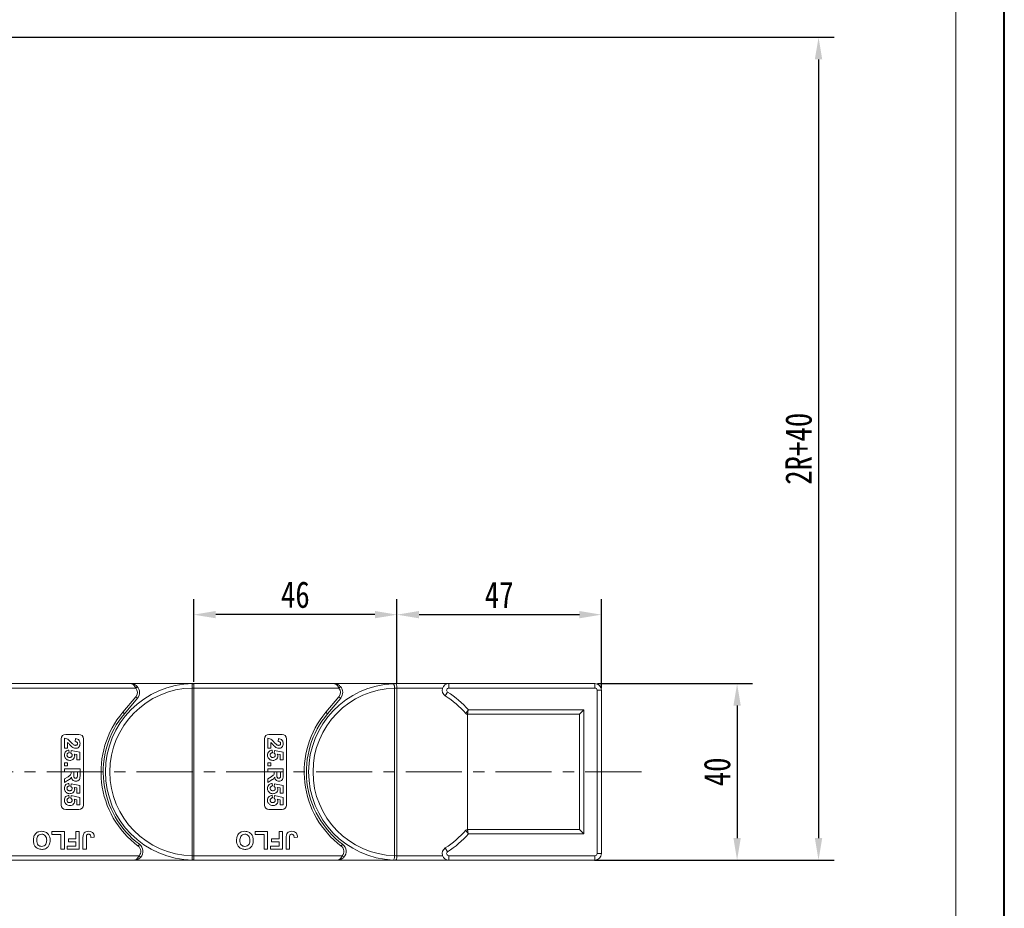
# Model space of a CAD drawing. Header units: millimetres. Extents: x 2517 to 3439, y -761 to -109.
# Tile 43 of 49: x 3216 to 3439, y -509 to -307. Entities that reach past the tile are written whole.
import ezdxf

# ---------------------------------------------------------------- set-up
doc = ezdxf.new("R2010")
doc.units = ezdxf.units.MM
doc.linetypes.add('CENTERX2', pattern=[20.32, 12.7, -2.54, 2.54, -2.54])
doc.styles.get("Standard").update_dxf_attribs({"font": '仿宋_GB2312.ttf', "width": 0.8})
doc.dimstyles.new('副本 ISO-25.1', dxfattribs={"dimtxt": 6, "dimasz": 5, "dimexe": 3.5, "dimexo": 0.625, "dimgap": 1.5, "dimtad": 1, "dimdsep": 46, "dimtxsty": 'Standard', "dimcen": 2.5, "dimadec": 0, "dimazin": 0, "dimtfac": 1, "dimtmove": 0, "dimatfit": 3, "dimfxl": 0, "dimarcsym": 0})

# ---------------------------------------------------------------- blocks, each defined once
blk = doc.blocks.new('*D508')
at = {"color": 0, "lineweight": -2}
for p, q in [((3031.9, -311.28), (3400.69, -311.28)), ((3397.19, -316.28), (3397.19, -492.66)), ((3346.48, -497.66), (3400.69, -497.66))]:
    blk.add_line(p, q, dxfattribs=at)
at = {"color": 0, "lineweight": 9}
for points in [[(3396.35, -316.28), (3398.02, -316.28), (3397.19, -311.28)], [(3396.35, -492.66), (3398.02, -492.66), (3397.19, -497.66)]]:
    blk.add_solid(points, dxfattribs=at)
at = {"layer": 'Defpoints', "color": 0, "lineweight": 9}
for p in [(3031.27, -311.28), (3345.85, -497.66), (3397.19, -497.66)]:
    blk.add_point(p, dxfattribs=at)
at = {"color": 0, "lineweight": 9, "insert": (3392.69, -404.47), "char_height": 6, "attachment_point": 5, "rotation": 90}
blk.add_mtext('2R+40', dxfattribs=at)
blk = doc.blocks.new('*D500')
at = {"color": 0, "lineweight": -2}
for p, q in [((3301.73, -457.59), (3301.73, -438.55)), ((3348.04, -458.72), (3348.04, -438.55)), ((3306.73, -442.05), (3343.04, -442.05))]:
    blk.add_line(p, q, dxfattribs=at)
at = {"color": 0, "lineweight": 9}
for points in [[(3306.73, -441.22), (3306.73, -442.88), (3301.73, -442.05)], [(3343.04, -441.22), (3343.04, -442.88), (3348.04, -442.05)]]:
    blk.add_solid(points, dxfattribs=at)
at = {"layer": 'Defpoints', "color": 0, "lineweight": 9}
for p in [(3348.04, -442.05), (3301.73, -458.22), (3348.04, -459.35)]:
    blk.add_point(p, dxfattribs=at)
at = {"color": 0, "lineweight": 9, "insert": (3324.89, -437.55), "char_height": 6, "attachment_point": 5}
blk.add_mtext('47', dxfattribs=at)
blk = doc.blocks.new('*D501')
at = {"color": 0, "lineweight": -2}
for p, q in [((3255.73, -457.24), (3255.73, -438.55)), ((3301.73, -456.97), (3301.73, -438.55)), ((3296.73, -442.05), (3260.73, -442.05))]:
    blk.add_line(p, q, dxfattribs=at)
at = {"color": 0, "lineweight": 9}
for points in [[(3260.73, -441.22), (3260.73, -442.88), (3255.73, -442.05)], [(3296.73, -441.22), (3296.73, -442.88), (3301.73, -442.05)]]:
    blk.add_solid(points, dxfattribs=at)
at = {"layer": 'Defpoints', "color": 0, "lineweight": 9}
for p in [(3255.73, -442.05), (3255.73, -457.87), (3301.73, -457.59)]:
    blk.add_point(p, dxfattribs=at)
at = {"color": 0, "lineweight": 9, "insert": (3278.73, -437.55), "char_height": 6, "attachment_point": 5}
blk.add_mtext('46', dxfattribs=at)
blk = doc.blocks.new('*D502')
at = {"color": 0, "lineweight": -2}
for p, q in [((3347.16, -457.66), (3382.25, -457.66)), ((3378.75, -462.66), (3378.75, -492.66)), ((3347.16, -497.66), (3382.25, -497.66))]:
    blk.add_line(p, q, dxfattribs=at)
at = {"color": 0, "lineweight": 9}
for points in [[(3377.92, -462.66), (3379.58, -462.66), (3378.75, -457.66)], [(3377.92, -492.66), (3379.58, -492.66), (3378.75, -497.66)]]:
    blk.add_solid(points, dxfattribs=at)
at = {"layer": 'Defpoints', "color": 0, "lineweight": 9}
for p in [(3346.54, -457.66), (3346.54, -497.66), (3378.75, -497.66)]:
    blk.add_point(p, dxfattribs=at)
at = {"color": 0, "lineweight": 9, "insert": (3374.25, -477.66), "char_height": 6, "attachment_point": 5, "rotation": 90}
blk.add_mtext('40', dxfattribs=at)

msp = doc.modelspace()

# ---------------------------------------------------------------- linework, layer by layer
at = {"color": 7, "lineweight": 40}
msp.add_line((3439.248, -761.331), (3439.248, -109.175), dxfattribs=at)
at = {"color": 7, "lineweight": 13}
msp.add_line((3428.269, -750.351), (3428.269, -120.154), dxfattribs=at)
at = {"color": 7, "linetype": 'Continuous', "lineweight": 15}
for p, q in [((3241.466, -457.664), (3209.734, -457.664)), ((3209.734, -458.663), (3242.584, -458.663)), ((3241.466, -457.664), (3255.734, -457.664)), ((3242.584, -458.663), (3242.957, -458.33)), ((3255.384, -458.662), (3255.384, -458.667)), ((3255.734, -458.667), (3255.384, -458.667)), ((3255.384, -458.667), (3255.384, -496.66)), ((3255.734, -457.783), (3255.734, -457.664)), ((3287.466, -457.664), (3255.734, -457.664)), ((3255.734, -458.663), (3255.734, -457.783)), ((3255.734, -458.667), (3255.734, -458.663)), ((3255.734, -458.663), (3288.584, -458.663)), ((3255.734, -496.66), (3255.734, -458.667)), ((3287.466, -457.664), (3301.734, -457.664)), ((3288.584, -458.663), (3288.957, -458.33)), ((3301.214, -458.691), (3301.214, -458.671)), ((3301.214, -496.636), (3301.214, -458.691)), ((3301.734, -457.664), (3313.487, -457.664)), ((3301.734, -458.663), (3301.734, -458.67)), ((3312.072, -458.663), (3301.734, -458.663)), ((3301.734, -496.657), (3301.734, -458.67)), ((3313.487, -457.664), (3313.487, -458.663)), ((3313.487, -457.664), (3346.536, -457.664)), ((3346.536, -458.663), (3313.487, -458.663)), ((3346.536, -457.664), (3346.536, -458.663)), ((3347.036, -496.163), (3347.036, -459.163)), ((3348.036, -459.163), (3347.036, -459.163)), ((3348.036, -459.163), (3348.036, -496.163)), ((3242.615, -460.628), (3239.647, -464.165)), ((3240.03, -464.486), (3242.998, -460.949)), ((3242.615, -460.628), (3242.998, -460.949)), ((3288.615, -460.628), (3285.647, -464.165)), ((3286.03, -464.486), (3288.998, -460.949)), ((3288.615, -460.628), (3288.998, -460.949)), ((3313.219, -459.586), (3312.682, -460.43)), ((3317.906, -463.622), (3344.066, -463.622)), ((3344.066, -463.622), (3343.066, -464.622)), ((3344.066, -463.622), (3344.066, -491.705)), ((3240.03, -464.486), (3239.647, -464.165)), ((3286.03, -464.486), (3285.647, -464.165)), ((3343.066, -464.622), (3317.676, -464.622)), ((3317.718, -464.622), (3317.718, -490.705)), ((3343.066, -490.705), (3343.066, -464.622)), ((3225.734, -485.163), (3225.734, -470.163)), ((3226.484, -472.324), (3226.484, -470.035)), ((3226.734, -469.163), (3229.734, -469.163)), ((3228.862, -470.798), (3228.928, -470.125)), ((3230.734, -470.163), (3230.734, -485.163)), ((3271.734, -485.163), (3271.734, -470.163)), ((3272.484, -472.324), (3272.484, -470.035)), ((3272.734, -469.163), (3275.734, -469.163)), ((3274.862, -470.798), (3274.928, -470.125)), ((3276.734, -470.163), (3276.734, -485.163)), ((3227.157, -472.324), (3226.484, -472.324)), ((3227.157, -471.023), (3227.157, -472.324)), ((3273.157, -472.324), (3272.484, -472.324)), ((3273.157, -471.023), (3273.157, -472.324)), ((3227.485, -472.728), (3227.561, -473.311)), ((3227.92, -473.405), (3228.003, -472.817)), ((3228.003, -472.817), (3229.939, -473.221)), ((3229.266, -473.761), (3228.641, -473.624)), ((3229.266, -474.926), (3229.266, -473.761)), ((3229.939, -473.221), (3229.939, -474.926)), ((3273.485, -472.728), (3273.561, -473.311)), ((3273.92, -473.405), (3274.003, -472.817)), ((3274.003, -472.817), (3275.939, -473.221)), ((3275.266, -473.761), (3274.641, -473.624)), ((3275.266, -474.926), (3275.266, -473.761)), ((3275.939, -473.221), (3275.939, -474.926)), ((3226.484, -475.599), (3227.157, -475.599)), ((3226.484, -476.272), (3226.484, -475.599)), ((3227.157, -476.272), (3226.484, -476.272)), ((3226.484, -476.946), (3229.984, -476.946)), ((3226.484, -477.619), (3226.484, -476.946)), ((3227.157, -475.599), (3227.157, -476.272)), ((3229.939, -474.926), (3229.266, -474.926)), ((3229.984, -476.946), (3229.984, -478.414)), ((3272.484, -475.599), (3273.157, -475.599)), ((3272.484, -476.272), (3272.484, -475.599)), ((3273.157, -476.272), (3272.484, -476.272)), ((3272.484, -476.946), (3275.984, -476.946)), ((3272.484, -477.619), (3272.484, -476.946)), ((3273.157, -475.599), (3273.157, -476.272)), ((3275.939, -474.926), (3275.266, -474.926)), ((3275.984, -476.946), (3275.984, -478.414)), ((3227.965, -477.619), (3226.484, -477.619)), ((3226.484, -479.255), (3227.278, -478.757)), ((3226.484, -480.042), (3226.484, -479.255)), ((3227.965, -477.769), (3227.965, -477.619)), ((3229.401, -477.619), (3228.548, -477.619)), ((3228.548, -477.619), (3228.548, -478.161)), ((3229.401, -478.191), (3229.401, -477.619)), ((3273.965, -477.619), (3272.484, -477.619)), ((3272.484, -479.255), (3273.278, -478.757)), ((3272.484, -480.042), (3272.484, -479.255)), ((3273.965, -477.769), (3273.965, -477.619)), ((3275.401, -477.619), (3274.548, -477.619)), ((3274.548, -477.619), (3274.548, -478.161)), ((3275.401, -478.191), (3275.401, -477.619)), ((3227.177, -479.618), (3226.484, -480.042)), ((3227.485, -480.266), (3227.561, -480.849)), ((3227.92, -480.943), (3228.003, -480.356)), ((3228.003, -480.356), (3229.939, -480.76)), ((3229.266, -481.3), (3228.641, -481.162)), ((3229.266, -482.465), (3229.266, -481.3)), ((3229.939, -480.76), (3229.939, -482.465)), ((3273.177, -479.618), (3272.484, -480.042)), ((3273.485, -480.266), (3273.561, -480.849)), ((3273.92, -480.943), (3274.003, -480.356)), ((3274.003, -480.356), (3275.939, -480.76)), ((3275.266, -481.3), (3274.641, -481.162)), ((3275.266, -482.465), (3275.266, -481.3)), ((3275.939, -480.76), (3275.939, -482.465)), ((3227.485, -482.958), (3227.561, -483.542)), ((3227.92, -483.636), (3228.003, -483.048)), ((3228.003, -483.048), (3229.939, -483.452)), ((3229.939, -482.465), (3229.266, -482.465)), ((3229.939, -483.452), (3229.939, -485.157)), ((3273.485, -482.958), (3273.561, -483.542)), ((3273.92, -483.636), (3274.003, -483.048)), ((3274.003, -483.048), (3275.939, -483.452)), ((3275.939, -482.465), (3275.266, -482.465)), ((3275.939, -483.452), (3275.939, -485.157)), ((3229.266, -483.992), (3228.641, -483.854)), ((3229.266, -485.157), (3229.266, -483.992)), ((3229.939, -485.157), (3229.266, -485.157)), ((3275.266, -483.992), (3274.641, -483.854)), ((3275.266, -485.157), (3275.266, -483.992)), ((3275.939, -485.157), (3275.266, -485.157)), ((3229.734, -486.163), (3226.734, -486.163)), ((3275.734, -486.163), (3272.734, -486.163)), ((3223.619, -491.83), (3223.619, -491.163)), ((3223.619, -491.163), (3226.439, -491.163)), ((3225.67, -491.83), (3223.619, -491.83)), ((3225.67, -495.163), (3225.67, -491.83)), ((3226.439, -491.163), (3226.439, -495.163)), ((3229.054, -492.856), (3229.054, -491.163)), ((3229.054, -491.163), (3229.824, -491.163)), ((3229.824, -491.163), (3229.824, -495.163)), ((3230.644, -495.163), (3230.644, -492.642)), ((3231.413, -492.575), (3231.413, -495.163)), ((3233.208, -492.446), (3232.439, -492.497)), ((3269.619, -491.83), (3269.619, -491.163)), ((3269.619, -491.163), (3272.439, -491.163)), ((3271.67, -491.83), (3269.619, -491.83)), ((3271.67, -495.163), (3271.67, -491.83)), ((3272.439, -491.163), (3272.439, -495.163)), ((3275.054, -492.856), (3275.054, -491.163)), ((3275.054, -491.163), (3275.824, -491.163)), ((3275.824, -491.163), (3275.824, -495.163)), ((3276.644, -495.163), (3276.644, -492.642)), ((3277.413, -492.575), (3277.413, -495.163)), ((3279.208, -492.446), (3278.439, -492.497)), ((3317.676, -490.705), (3343.066, -490.705)), ((3344.066, -491.705), (3317.906, -491.705)), ((3344.066, -491.705), (3343.066, -490.705)), ((3227.106, -495.163), (3227.106, -494.497)), ((3227.106, -494.497), (3229.054, -494.497)), ((3227.362, -493.522), (3227.362, -492.856)), ((3227.362, -492.856), (3229.054, -492.856)), ((3229.054, -493.522), (3227.362, -493.522)), ((3229.054, -494.497), (3229.054, -493.522)), ((3243.434, -494.063), (3243.134, -494.463)), ((3273.106, -495.163), (3273.106, -494.497)), ((3273.106, -494.497), (3275.054, -494.497)), ((3273.362, -493.522), (3273.362, -492.856)), ((3273.362, -492.856), (3275.054, -492.856)), ((3275.054, -493.522), (3273.362, -493.522)), ((3275.054, -494.497), (3275.054, -493.522)), ((3289.434, -494.063), (3289.134, -494.463)), ((3243.352, -496.663), (3209.734, -496.663)), ((3226.439, -495.163), (3225.67, -495.163)), ((3229.824, -495.163), (3227.106, -495.163)), ((3231.413, -495.163), (3230.644, -495.163)), ((3243.725, -496.997), (3243.352, -496.663)), ((3255.384, -496.66), (3255.384, -496.665)), ((3255.734, -496.66), (3255.384, -496.66)), ((3255.734, -496.663), (3255.734, -496.66)), ((3255.734, -496.663), (3255.734, -497.544)), ((3289.352, -496.663), (3255.734, -496.663)), ((3272.439, -495.163), (3271.67, -495.163)), ((3275.824, -495.163), (3273.106, -495.163)), ((3277.413, -495.163), (3276.644, -495.163)), ((3289.725, -496.997), (3289.352, -496.663)), ((3301.214, -496.656), (3301.214, -496.636)), ((3301.734, -496.657), (3301.734, -496.663)), ((3301.734, -496.663), (3312.072, -496.663)), ((3312.682, -494.897), (3313.219, -495.741)), ((3313.487, -496.663), (3313.487, -497.663)), ((3313.487, -496.663), (3346.536, -496.663)), ((3346.536, -496.663), (3346.536, -497.663)), ((3348.036, -496.163), (3347.036, -496.163)), ((3209.734, -497.663), (3242.234, -497.663)), ((3255.734, -497.663), (3242.234, -497.663)), ((3255.734, -497.544), (3255.734, -497.663)), ((3255.734, -497.663), (3288.234, -497.663)), ((3301.734, -497.663), (3288.234, -497.663)), ((3313.487, -497.663), (3301.734, -497.663)), ((3346.536, -497.663), (3313.487, -497.663))]:
    msp.add_line(p, q, dxfattribs=at)
at = {"color": 1, "linetype": 'CENTERX2', "lineweight": 13}
msp.add_line((2937.985, -477.663), (3358.832, -477.663), dxfattribs=at)
at = {"color": 7, "linetype": 'Continuous', "lineweight": 15}
for centre, radius, start, end in [((3255.734, -477.663), 20, 90.67353, 269.32647), ((3255.734, -477.663), 19, 91.05551, 268.94449), ((3241.466, -459.663), 1.5, 320, 41.81031), ((3241.466, -459.663), 2, 320, 41.81031), ((3255.471, -476.314), 17.652, 89.14787, 90.28404), ((3255.497, -457.96), 0.295, 36.74973, 89.7268), ((3301.734, -477.663), 20, 92.37563, 267.62437), ((3301.734, -477.663), 19, 91.56837, 268.43163), ((3287.466, -459.663), 1.5, 320, 41.81031), ((3287.466, -459.663), 2, 320, 41.81031), ((3301.734, -477.663), 20, 91.36303, 92.37563), ((3302.234, -477.663), 19, 91.50796, 93.0762), ((3313.487, -459.163), 1.5, 90, 237.57292), ((3313.487, -459.163), 0.5, 90, 237.57292), ((3346.536, -459.163), 1.5, 0, 90), ((3346.536, -459.163), 0.5, 0, 90), ((3301.734, -477.663), 20.417, 40.34501, 57.57292), ((3301.734, -477.663), 21.417, 40.96672, 57.57292), ((3255.734, -477.663), 21, 140, 233.1301), ((3255.734, -477.663), 20.5, 140, 233.1301), ((3301.734, -477.663), 21, 140, 233.1301), ((3301.734, -477.663), 20.5, 140, 233.1301), ((3317.676, -464.122), 0.5, 220.34501, 270), ((3226.734, -470.163), 1, 90, 180), ((3229.734, -470.163), 1, 0, 90), ((3272.734, -470.163), 1, 90, 180), ((3275.734, -470.163), 1, 0, 90), ((3226.734, -485.163), 1, 180, 270), ((3229.734, -485.163), 1, 270, 0), ((3272.734, -485.163), 1, 180, 270), ((3275.734, -485.163), 1, 270, 0), ((3301.734, -477.663), 20.417, 302.42708, 319.65499), ((3301.734, -477.663), 21.417, 302.42708, 319.03328), ((3317.676, -491.205), 0.5, 90, 139.65499), ((3242.234, -495.663), 1.5, 318.18969, 53.1301), ((3242.234, -495.663), 2, 318.18969, 53.1301), ((3288.234, -495.663), 1.5, 318.18969, 53.1301), ((3288.234, -495.663), 2, 318.18969, 53.1301), ((3255.472, -479.041), 17.624, 269.71473, 270.8527), ((3302.234, -477.663), 19, 266.9238, 268.49204), ((3313.487, -496.163), 1.5, 122.42708, 270), ((3313.487, -496.163), 0.5, 122.42708, 270), ((3346.536, -496.163), 0.5, 270, 0), ((3346.536, -496.163), 1.5, 270, 0), ((3255.497, -497.367), 0.295, 270.2732, 323.25027), ((3301.734, -477.663), 20, 267.62437, 268.63697)]:
    msp.add_arc(centre, radius, start, end, dxfattribs=at)
for points, knots in [([(3242.584, -458.663), (3242.557, -458.604), (3242.5, -458.485), (3242.394, -458.301), (3242.266, -458.118), (3242.15, -457.989), (3241.992, -457.846), (3241.838, -457.746), (3241.672, -457.689), (3241.593, -457.674), (3241.548, -457.668), (3241.521, -457.665), (3241.499, -457.664), (3241.484, -457.664), (3241.476, -457.664), (3241.47, -457.664), (3241.468, -457.664), (3241.466, -457.664)], [0, 0, 0, 0, 0.10102949, 0.20494614, 0.33716829, 0.47429709, 0.5161999, 0.74365074, 0.85308987, 0.91424801, 0.93216977, 0.96013693, 0.97654495, 0.98619361, 0.99469798, 0.99593178, 1, 1, 1, 1]), ([(3241.466, -457.664), (3241.469, -457.664), (3241.48, -457.664), (3241.518, -457.664), (3241.563, -457.666), (3241.821, -457.682), (3242.217, -457.779), (3242.671, -458.042), (3242.878, -458.25), (3242.957, -458.33)], [0, 0, 0, 0, 0.0050875, 0.0203691, 0.0708073, 0.0890863, 0.5003107, 0.809226, 1, 1, 1, 1]), ([(3255.499, -457.665), (3255.487, -457.666), (3255.451, -457.67), (3255.414, -457.721), (3255.39, -457.856), (3255.382, -458.086), (3255.382, -458.369), (3255.383, -458.571), (3255.384, -458.662)], [0, 0, 0, 0, 0.07361036, 0.22528134, 0.41271887, 0.61605406, 0.82678302, 1, 1, 1, 1]), ([(3255.734, -457.664), (3255.733, -457.664), (3255.664, -457.664), (3255.579, -457.664), (3255.511, -457.665), (3255.499, -457.665)], [0, 0, 0, 0, 0.0120871, 0.8246302, 1, 1, 1, 1]), ([(3288.584, -458.663), (3288.557, -458.604), (3288.5, -458.485), (3288.394, -458.301), (3288.266, -458.118), (3288.15, -457.989), (3287.992, -457.846), (3287.838, -457.746), (3287.672, -457.689), (3287.593, -457.674), (3287.548, -457.668), (3287.521, -457.665), (3287.499, -457.664), (3287.484, -457.664), (3287.476, -457.664), (3287.47, -457.664), (3287.468, -457.664), (3287.466, -457.664)], [0, 0, 0, 0, 0.10102949, 0.20494614, 0.33716829, 0.47429709, 0.5161999, 0.74365074, 0.85308987, 0.91424801, 0.93216977, 0.96013693, 0.97654495, 0.98619361, 0.99469798, 0.99593178, 1, 1, 1, 1]), ([(3287.466, -457.664), (3287.469, -457.664), (3287.48, -457.664), (3287.518, -457.664), (3287.563, -457.666), (3287.821, -457.682), (3288.217, -457.779), (3288.671, -458.042), (3288.878, -458.25), (3288.957, -458.33)], [0, 0, 0, 0, 0.0050875, 0.0203691, 0.0708073, 0.0890863, 0.5003107, 0.809226, 1, 1, 1, 1]), ([(3300.905, -457.681), (3300.906, -457.681), (3300.928, -457.68), (3300.982, -457.704), (3301.062, -457.825), (3301.136, -458.05), (3301.192, -458.342), (3301.207, -458.561), (3301.214, -458.671)], [0, 0, 0, 0, 0.00577993, 0.16377641, 0.37932458, 0.58836393, 0.79412218, 1, 1, 1, 1]), ([(3301.258, -457.669), (3301.408, -457.666), (3301.566, -457.664), (3301.725, -457.664), (3301.734, -457.664)], [0, 0, 0, 0, 0.9419804, 1, 1, 1, 1]), ([(3301.258, -457.669), (3301.289, -457.669), (3301.335, -457.668), (3301.393, -457.668), (3301.429, -457.669), (3301.459, -457.672), (3301.485, -457.68), (3301.54, -457.713), (3301.603, -457.814), (3301.673, -458.041), (3301.721, -458.334), (3301.73, -458.554), (3301.734, -458.663)], [0, 0, 0, 0, 0.0557326, 0.0841244, 0.1031533, 0.1220489, 0.1581087, 0.2060796, 0.4109421, 0.609388, 0.8046359, 1, 1, 1, 1]), ([(3317.295, -464.445), (3317.299, -464.441), (3317.307, -464.43), (3317.376, -464.338), (3317.501, -464.171), (3317.678, -463.932), (3317.83, -463.726), (3317.905, -463.624), (3317.906, -463.622)], [0, 0, 0, 0, 0.15281114, 0.34924266, 0.5197855, 0.75886407, 0.99567715, 1, 1, 1, 1]), ([(3317.906, -463.622), (3317.906, -463.624), (3317.877, -463.748), (3317.82, -463.997), (3317.754, -464.288), (3317.707, -464.49), (3317.681, -464.603), (3317.678, -464.616), (3317.676, -464.622)], [0, 0, 0, 0, 0.0043217, 0.2411236, 0.4802477, 0.6508111, 0.8472255, 1, 1, 1, 1]), ([(3226.484, -470.035), (3226.65, -470.068), (3226.983, -470.134), (3227.487, -470.482), (3227.788, -470.792), (3227.972, -470.982)], [0, 0, 0, 0, 0.2795508, 0.5593318, 1, 1, 1, 1]), ([(3228.928, -470.125), (3229.089, -470.149), (3229.409, -470.197), (3229.78, -470.486), (3229.959, -470.869), (3229.976, -471.123), (3229.984, -471.25)], [0, 0, 0, 0, 0.2807519, 0.5589701, 0.7792745, 1, 1, 1, 1]), ([(3272.484, -470.035), (3272.65, -470.068), (3272.983, -470.134), (3273.487, -470.482), (3273.788, -470.792), (3273.972, -470.982)], [0, 0, 0, 0, 0.2795508, 0.5593318, 1, 1, 1, 1]), ([(3274.928, -470.125), (3275.089, -470.149), (3275.409, -470.197), (3275.78, -470.486), (3275.959, -470.869), (3275.976, -471.123), (3275.984, -471.25)], [0, 0, 0, 0, 0.2807519, 0.5589701, 0.7792745, 1, 1, 1, 1]), ([(3228.154, -471.984), (3228.038, -471.878), (3227.848, -471.702), (3227.608, -471.432), (3227.406, -471.201), (3227.24, -471.083), (3227.157, -471.023)], [0, 0, 0, 0, 0.33998493, 0.56018587, 0.78037992, 1, 1, 1, 1]), ([(3227.972, -470.982), (3228.072, -471.088), (3228.251, -471.276), (3228.449, -471.444), (3228.537, -471.517)], [0, 0, 0, 0, 0.5602349, 1, 1, 1, 1]), ([(3229.032, -472.324), (3228.852, -472.301), (3228.53, -472.259), (3228.269, -472.069), (3228.154, -471.984)], [0, 0, 0, 0, 0.558458, 1, 1, 1, 1]), ([(3228.537, -471.517), (3228.607, -471.558), (3228.733, -471.632), (3228.878, -471.645), (3228.941, -471.651)], [0, 0, 0, 0, 0.5601166, 1, 1, 1, 1]), ([(3229.401, -471.236), (3229.397, -471.187), (3229.391, -471.089), (3229.317, -470.957), (3229.145, -470.826), (3228.979, -470.81), (3228.862, -470.798)], [0, 0, 0, 0, 0.1872361, 0.3740839, 0.5606964, 1, 1, 1, 1]), ([(3228.941, -471.651), (3229.007, -471.647), (3229.139, -471.64), (3229.302, -471.541), (3229.39, -471.391), (3229.397, -471.287), (3229.401, -471.236)], [0, 0, 0, 0, 0.2806635, 0.5594614, 0.7793655, 1, 1, 1, 1]), ([(3229.984, -471.25), (3229.974, -471.401), (3229.954, -471.704), (3229.719, -472.07), (3229.388, -472.291), (3229.151, -472.313), (3229.032, -472.324)], [0, 0, 0, 0, 0.28056822, 0.55975014, 0.7797946, 1, 1, 1, 1]), ([(3274.154, -471.984), (3274.038, -471.878), (3273.848, -471.702), (3273.608, -471.432), (3273.406, -471.201), (3273.24, -471.083), (3273.157, -471.023)], [0, 0, 0, 0, 0.33998493, 0.56018587, 0.78037992, 1, 1, 1, 1]), ([(3273.972, -470.982), (3274.072, -471.088), (3274.251, -471.276), (3274.449, -471.444), (3274.537, -471.517)], [0, 0, 0, 0, 0.5602349, 1, 1, 1, 1]), ([(3275.032, -472.324), (3274.852, -472.301), (3274.53, -472.259), (3274.269, -472.069), (3274.154, -471.984)], [0, 0, 0, 0, 0.558458, 1, 1, 1, 1]), ([(3274.537, -471.517), (3274.607, -471.558), (3274.733, -471.632), (3274.878, -471.645), (3274.941, -471.651)], [0, 0, 0, 0, 0.5601166, 1, 1, 1, 1]), ([(3275.401, -471.236), (3275.397, -471.187), (3275.391, -471.089), (3275.317, -470.957), (3275.145, -470.826), (3274.979, -470.81), (3274.862, -470.798)], [0, 0, 0, 0, 0.1872361, 0.3740839, 0.5606964, 1, 1, 1, 1]), ([(3274.941, -471.651), (3275.007, -471.647), (3275.139, -471.64), (3275.302, -471.541), (3275.39, -471.391), (3275.397, -471.287), (3275.401, -471.236)], [0, 0, 0, 0, 0.2806635, 0.5594614, 0.7793655, 1, 1, 1, 1]), ([(3275.984, -471.25), (3275.974, -471.401), (3275.954, -471.704), (3275.719, -472.07), (3275.388, -472.291), (3275.151, -472.313), (3275.032, -472.324)], [0, 0, 0, 0, 0.2805682, 0.5597501, 0.7797946, 1, 1, 1, 1]), ([(3226.439, -473.873), (3226.453, -473.712), (3226.48, -473.39), (3226.756, -473.016), (3227.113, -472.797), (3227.361, -472.751), (3227.485, -472.728)], [0, 0, 0, 0, 0.27994837, 0.55903053, 0.77933073, 1, 1, 1, 1]), ([(3226.889, -474.813), (3226.742, -474.666), (3226.479, -474.403), (3226.451, -474.036), (3226.439, -473.873)], [0, 0, 0, 0, 0.5583531, 1, 1, 1, 1]), ([(3227.638, -475.061), (3227.487, -475.048), (3227.216, -475.025), (3226.989, -474.878), (3226.889, -474.813)], [0, 0, 0, 0, 0.5595341, 1, 1, 1, 1]), ([(3227.561, -473.311), (3227.484, -473.326), (3227.331, -473.356), (3227.155, -473.491), (3227.041, -473.661), (3227.029, -473.784), (3227.022, -473.845)], [0, 0, 0, 0, 0.2802995, 0.5599611, 0.7800424, 1, 1, 1, 1]), ([(3227.022, -473.845), (3227.032, -473.931), (3227.052, -474.102), (3227.215, -474.294), (3227.422, -474.378), (3227.556, -474.385), (3227.623, -474.388)], [0, 0, 0, 0, 0.27957274, 0.55866387, 0.77892333, 1, 1, 1, 1]), ([(3227.623, -474.388), (3227.703, -474.384), (3227.862, -474.376), (3228.062, -474.261), (3228.174, -474.083), (3228.184, -473.958), (3228.189, -473.895)], [0, 0, 0, 0, 0.2808976, 0.5594604, 0.779497, 1, 1, 1, 1]), ([(3228.772, -474.056), (3228.751, -474.214), (3228.707, -474.532), (3228.384, -474.863), (3228.012, -475.038), (3227.763, -475.053), (3227.638, -475.061)], [0, 0, 0, 0, 0.2790069, 0.5586194, 0.7790735, 1, 1, 1, 1]), ([(3228.189, -473.895), (3228.184, -473.841), (3228.175, -473.733), (3228.086, -473.557), (3227.983, -473.462), (3227.92, -473.405)], [0, 0, 0, 0, 0.2799631, 0.5600652, 1, 1, 1, 1]), ([(3228.641, -473.624), (3228.682, -473.7), (3228.756, -473.835), (3228.767, -473.988), (3228.772, -474.056)], [0, 0, 0, 0, 0.5598879, 1, 1, 1, 1]), ([(3272.439, -473.873), (3272.453, -473.712), (3272.48, -473.39), (3272.756, -473.016), (3273.113, -472.797), (3273.361, -472.751), (3273.485, -472.728)], [0, 0, 0, 0, 0.27994837, 0.55903053, 0.77933073, 1, 1, 1, 1]), ([(3272.889, -474.813), (3272.742, -474.666), (3272.479, -474.403), (3272.451, -474.036), (3272.439, -473.873)], [0, 0, 0, 0, 0.5583531, 1, 1, 1, 1]), ([(3273.638, -475.061), (3273.487, -475.048), (3273.216, -475.025), (3272.989, -474.878), (3272.889, -474.813)], [0, 0, 0, 0, 0.5595341, 1, 1, 1, 1]), ([(3273.561, -473.311), (3273.484, -473.326), (3273.331, -473.356), (3273.155, -473.491), (3273.041, -473.661), (3273.029, -473.784), (3273.022, -473.845)], [0, 0, 0, 0, 0.2802995, 0.5599611, 0.7800424, 1, 1, 1, 1]), ([(3273.022, -473.845), (3273.032, -473.931), (3273.052, -474.102), (3273.215, -474.294), (3273.422, -474.378), (3273.556, -474.385), (3273.623, -474.388)], [0, 0, 0, 0, 0.27957274, 0.55866387, 0.77892333, 1, 1, 1, 1]), ([(3273.623, -474.388), (3273.703, -474.384), (3273.862, -474.376), (3274.062, -474.261), (3274.174, -474.083), (3274.184, -473.958), (3274.189, -473.895)], [0, 0, 0, 0, 0.2808976, 0.5594604, 0.779497, 1, 1, 1, 1]), ([(3274.772, -474.056), (3274.751, -474.214), (3274.707, -474.532), (3274.384, -474.863), (3274.012, -475.038), (3273.763, -475.053), (3273.638, -475.061)], [0, 0, 0, 0, 0.2790069, 0.5586194, 0.7790735, 1, 1, 1, 1]), ([(3274.189, -473.895), (3274.184, -473.841), (3274.175, -473.733), (3274.086, -473.557), (3273.983, -473.462), (3273.92, -473.405)], [0, 0, 0, 0, 0.2799631, 0.5600652, 1, 1, 1, 1]), ([(3274.641, -473.624), (3274.682, -473.7), (3274.756, -473.835), (3274.767, -473.988), (3274.772, -474.056)], [0, 0, 0, 0, 0.5598879, 1, 1, 1, 1]), ([(3228.052, -478.895), (3227.976, -479.001), (3227.851, -479.177), (3227.609, -479.357), (3227.396, -479.492), (3227.25, -479.576), (3227.177, -479.618)], [0, 0, 0, 0, 0.3395791, 0.5595909, 0.7797866, 1, 1, 1, 1]), ([(3227.278, -478.757), (3227.491, -478.631), (3227.786, -478.456), (3227.968, -478.053), (3227.966, -477.864), (3227.965, -477.769)], [0, 0, 0, 0, 0.5610215, 0.7792953, 1, 1, 1, 1]), ([(3229.014, -479.772), (3228.879, -479.761), (3228.61, -479.737), (3228.29, -479.51), (3228.114, -479.206), (3228.073, -478.999), (3228.052, -478.895)], [0, 0, 0, 0, 0.2799536, 0.5589329, 0.7791735, 1, 1, 1, 1]), ([(3228.548, -478.161), (3228.541, -478.359), (3228.533, -478.606), (3228.61, -478.895), (3228.702, -479.015), (3228.835, -479.089), (3228.934, -479.096), (3228.983, -479.099)], [0, 0, 0, 0, 0.5009624, 0.6257853, 0.7504363, 0.8750317, 1, 1, 1, 1]), ([(3228.983, -479.099), (3229.041, -479.095), (3229.155, -479.085), (3229.328, -478.958), (3229.366, -478.814), (3229.389, -478.726)], [0, 0, 0, 0, 0.2811289, 0.561183, 1, 1, 1, 1]), ([(3229.984, -478.414), (3229.981, -478.573), (3229.976, -478.89), (3229.893, -479.295), (3229.684, -479.542), (3229.416, -479.725), (3229.175, -479.753), (3229.014, -479.772)], [0, 0, 0, 0, 0.2511432, 0.5005272, 0.6257353, 0.7510496, 1, 1, 1, 1]), ([(3229.389, -478.726), (3229.394, -478.626), (3229.401, -478.448), (3229.401, -478.269), (3229.401, -478.191)], [0, 0, 0, 0, 0.5599213, 1, 1, 1, 1]), ([(3274.052, -478.895), (3273.976, -479.001), (3273.851, -479.177), (3273.609, -479.357), (3273.396, -479.492), (3273.25, -479.576), (3273.177, -479.618)], [0, 0, 0, 0, 0.3395791, 0.5595909, 0.7797866, 1, 1, 1, 1]), ([(3273.278, -478.757), (3273.491, -478.631), (3273.786, -478.456), (3273.968, -478.053), (3273.966, -477.864), (3273.965, -477.769)], [0, 0, 0, 0, 0.5610215, 0.7792953, 1, 1, 1, 1]), ([(3275.014, -479.772), (3274.879, -479.761), (3274.61, -479.737), (3274.29, -479.51), (3274.114, -479.206), (3274.073, -478.999), (3274.052, -478.895)], [0, 0, 0, 0, 0.2799536, 0.5589329, 0.7791735, 1, 1, 1, 1]), ([(3274.548, -478.161), (3274.541, -478.359), (3274.533, -478.606), (3274.61, -478.895), (3274.702, -479.015), (3274.835, -479.089), (3274.934, -479.096), (3274.983, -479.099)], [0, 0, 0, 0, 0.5009624, 0.6257853, 0.7504363, 0.8750317, 1, 1, 1, 1]), ([(3274.983, -479.099), (3275.041, -479.095), (3275.155, -479.085), (3275.328, -478.958), (3275.366, -478.814), (3275.389, -478.726)], [0, 0, 0, 0, 0.2811289, 0.561183, 1, 1, 1, 1]), ([(3275.984, -478.414), (3275.981, -478.573), (3275.976, -478.89), (3275.893, -479.295), (3275.684, -479.542), (3275.416, -479.725), (3275.175, -479.753), (3275.014, -479.772)], [0, 0, 0, 0, 0.2511432, 0.5005272, 0.6257353, 0.7510496, 1, 1, 1, 1]), ([(3275.389, -478.726), (3275.394, -478.626), (3275.401, -478.448), (3275.401, -478.269), (3275.401, -478.191)], [0, 0, 0, 0, 0.5599213, 1, 1, 1, 1]), ([(3226.439, -481.412), (3226.453, -481.25), (3226.48, -480.928), (3226.756, -480.554), (3227.113, -480.336), (3227.361, -480.289), (3227.485, -480.266)], [0, 0, 0, 0, 0.2799484, 0.5590305, 0.7793307, 1, 1, 1, 1]), ([(3226.889, -482.351), (3226.742, -482.204), (3226.479, -481.941), (3226.451, -481.574), (3226.439, -481.412)], [0, 0, 0, 0, 0.5583531, 1, 1, 1, 1]), ([(3227.561, -480.849), (3227.484, -480.864), (3227.331, -480.894), (3227.155, -481.03), (3227.041, -481.2), (3227.029, -481.322), (3227.022, -481.384)], [0, 0, 0, 0, 0.2802995, 0.5599611, 0.7800424, 1, 1, 1, 1]), ([(3227.022, -481.384), (3227.032, -481.469), (3227.052, -481.64), (3227.215, -481.832), (3227.422, -481.916), (3227.556, -481.923), (3227.623, -481.926)], [0, 0, 0, 0, 0.2795727, 0.5586639, 0.7789233, 1, 1, 1, 1]), ([(3227.623, -481.926), (3227.703, -481.922), (3227.862, -481.915), (3228.062, -481.8), (3228.174, -481.621), (3228.184, -481.496), (3228.189, -481.433)], [0, 0, 0, 0, 0.28089762, 0.55946036, 0.77949703, 1, 1, 1, 1]), ([(3228.189, -481.433), (3228.184, -481.379), (3228.175, -481.271), (3228.086, -481.095), (3227.983, -481.001), (3227.92, -480.943)], [0, 0, 0, 0, 0.2799631, 0.5600652, 1, 1, 1, 1]), ([(3228.641, -481.162), (3228.682, -481.238), (3228.756, -481.374), (3228.767, -481.527), (3228.772, -481.594)], [0, 0, 0, 0, 0.5598879, 1, 1, 1, 1]), ([(3272.439, -481.412), (3272.453, -481.25), (3272.48, -480.928), (3272.756, -480.554), (3273.113, -480.336), (3273.361, -480.289), (3273.485, -480.266)], [0, 0, 0, 0, 0.2799484, 0.5590305, 0.7793307, 1, 1, 1, 1]), ([(3272.889, -482.351), (3272.742, -482.204), (3272.479, -481.941), (3272.451, -481.574), (3272.439, -481.412)], [0, 0, 0, 0, 0.5583531, 1, 1, 1, 1]), ([(3273.561, -480.849), (3273.484, -480.864), (3273.331, -480.894), (3273.155, -481.03), (3273.041, -481.2), (3273.029, -481.322), (3273.022, -481.384)], [0, 0, 0, 0, 0.2802995, 0.5599611, 0.7800424, 1, 1, 1, 1]), ([(3273.022, -481.384), (3273.032, -481.469), (3273.052, -481.64), (3273.215, -481.832), (3273.422, -481.916), (3273.556, -481.923), (3273.623, -481.926)], [0, 0, 0, 0, 0.2795727, 0.5586639, 0.7789233, 1, 1, 1, 1]), ([(3273.623, -481.926), (3273.703, -481.922), (3273.862, -481.915), (3274.062, -481.8), (3274.174, -481.621), (3274.184, -481.496), (3274.189, -481.433)], [0, 0, 0, 0, 0.28089762, 0.55946036, 0.77949703, 1, 1, 1, 1]), ([(3274.189, -481.433), (3274.184, -481.379), (3274.175, -481.271), (3274.086, -481.095), (3273.983, -481.001), (3273.92, -480.943)], [0, 0, 0, 0, 0.2799631, 0.5600652, 1, 1, 1, 1]), ([(3274.641, -481.162), (3274.682, -481.238), (3274.756, -481.374), (3274.767, -481.527), (3274.772, -481.594)], [0, 0, 0, 0, 0.5598879, 1, 1, 1, 1]), ([(3226.439, -484.104), (3226.453, -483.943), (3226.48, -483.621), (3226.756, -483.246), (3227.113, -483.028), (3227.361, -482.982), (3227.485, -482.958)], [0, 0, 0, 0, 0.2799484, 0.5590305, 0.7793307, 1, 1, 1, 1]), ([(3227.638, -482.599), (3227.487, -482.586), (3227.216, -482.563), (3226.989, -482.416), (3226.889, -482.351)], [0, 0, 0, 0, 0.5595341, 1, 1, 1, 1]), ([(3227.561, -483.542), (3227.484, -483.557), (3227.331, -483.586), (3227.155, -483.722), (3227.041, -483.892), (3227.029, -484.015), (3227.022, -484.076)], [0, 0, 0, 0, 0.2802995, 0.5599611, 0.7800424, 1, 1, 1, 1]), ([(3228.772, -481.594), (3228.751, -481.753), (3228.707, -482.07), (3228.384, -482.401), (3228.012, -482.576), (3227.763, -482.592), (3227.638, -482.599)], [0, 0, 0, 0, 0.2790069, 0.5586194, 0.7790735, 1, 1, 1, 1]), ([(3228.189, -484.126), (3228.184, -484.072), (3228.175, -483.964), (3228.086, -483.787), (3227.983, -483.693), (3227.92, -483.636)], [0, 0, 0, 0, 0.2799631, 0.5600652, 1, 1, 1, 1]), ([(3272.439, -484.104), (3272.453, -483.943), (3272.48, -483.621), (3272.756, -483.246), (3273.113, -483.028), (3273.361, -482.982), (3273.485, -482.958)], [0, 0, 0, 0, 0.2799484, 0.5590305, 0.7793307, 1, 1, 1, 1]), ([(3273.638, -482.599), (3273.487, -482.586), (3273.216, -482.563), (3272.989, -482.416), (3272.889, -482.351)], [0, 0, 0, 0, 0.5595341, 1, 1, 1, 1]), ([(3273.561, -483.542), (3273.484, -483.557), (3273.331, -483.586), (3273.155, -483.722), (3273.041, -483.892), (3273.029, -484.015), (3273.022, -484.076)], [0, 0, 0, 0, 0.2802995, 0.5599611, 0.7800424, 1, 1, 1, 1]), ([(3274.772, -481.594), (3274.751, -481.753), (3274.707, -482.07), (3274.384, -482.401), (3274.012, -482.576), (3273.763, -482.592), (3273.638, -482.599)], [0, 0, 0, 0, 0.2790069, 0.5586194, 0.7790735, 1, 1, 1, 1]), ([(3274.189, -484.126), (3274.184, -484.072), (3274.175, -483.964), (3274.086, -483.787), (3273.983, -483.693), (3273.92, -483.636)], [0, 0, 0, 0, 0.2799631, 0.5600652, 1, 1, 1, 1]), ([(3226.889, -485.044), (3226.742, -484.897), (3226.479, -484.634), (3226.451, -484.266), (3226.439, -484.104)], [0, 0, 0, 0, 0.55835314, 1, 1, 1, 1]), ([(3227.638, -485.292), (3227.487, -485.279), (3227.216, -485.256), (3226.989, -485.108), (3226.889, -485.044)], [0, 0, 0, 0, 0.5595341, 1, 1, 1, 1]), ([(3227.022, -484.076), (3227.032, -484.162), (3227.052, -484.333), (3227.215, -484.525), (3227.422, -484.609), (3227.556, -484.615), (3227.623, -484.619)], [0, 0, 0, 0, 0.2795727, 0.5586639, 0.7789233, 1, 1, 1, 1]), ([(3227.623, -484.619), (3227.703, -484.615), (3227.862, -484.607), (3228.062, -484.492), (3228.174, -484.314), (3228.184, -484.188), (3228.189, -484.126)], [0, 0, 0, 0, 0.2808976, 0.5594604, 0.779497, 1, 1, 1, 1]), ([(3228.772, -484.286), (3228.751, -484.445), (3228.707, -484.763), (3228.384, -485.094), (3228.012, -485.269), (3227.763, -485.284), (3227.638, -485.292)], [0, 0, 0, 0, 0.2790069, 0.5586194, 0.7790735, 1, 1, 1, 1]), ([(3228.641, -483.854), (3228.682, -483.93), (3228.756, -484.066), (3228.767, -484.219), (3228.772, -484.286)], [0, 0, 0, 0, 0.5598879, 1, 1, 1, 1]), ([(3272.889, -485.044), (3272.742, -484.897), (3272.479, -484.634), (3272.451, -484.266), (3272.439, -484.104)], [0, 0, 0, 0, 0.55835314, 1, 1, 1, 1]), ([(3273.638, -485.292), (3273.487, -485.279), (3273.216, -485.256), (3272.989, -485.108), (3272.889, -485.044)], [0, 0, 0, 0, 0.5595341, 1, 1, 1, 1]), ([(3273.022, -484.076), (3273.032, -484.162), (3273.052, -484.333), (3273.215, -484.525), (3273.422, -484.609), (3273.556, -484.615), (3273.623, -484.619)], [0, 0, 0, 0, 0.2795727, 0.5586639, 0.7789233, 1, 1, 1, 1]), ([(3273.623, -484.619), (3273.703, -484.615), (3273.862, -484.607), (3274.062, -484.492), (3274.174, -484.314), (3274.184, -484.188), (3274.189, -484.126)], [0, 0, 0, 0, 0.2808976, 0.5594604, 0.779497, 1, 1, 1, 1]), ([(3274.772, -484.286), (3274.751, -484.445), (3274.707, -484.763), (3274.384, -485.094), (3274.012, -485.269), (3273.763, -485.284), (3273.638, -485.292)], [0, 0, 0, 0, 0.2790069, 0.5586194, 0.7790735, 1, 1, 1, 1]), ([(3274.641, -483.854), (3274.682, -483.93), (3274.756, -484.066), (3274.767, -484.219), (3274.772, -484.286)], [0, 0, 0, 0, 0.5598879, 1, 1, 1, 1]), ([(3219.413, -493.158), (3219.433, -492.862), (3219.472, -492.272), (3219.939, -491.555), (3220.61, -491.162), (3221.073, -491.129), (3221.305, -491.112)], [0, 0, 0, 0, 0.280551, 0.5594882, 0.779434, 1, 1, 1, 1]), ([(3221.307, -491.779), (3221.117, -491.803), (3220.737, -491.853), (3220.238, -492.381), (3220.204, -492.875), (3220.183, -493.177)], [0, 0, 0, 0, 0.2799912, 0.5597684, 1, 1, 1, 1]), ([(3221.305, -491.112), (3221.601, -491.139), (3222.192, -491.193), (3222.854, -491.746), (3223.17, -492.446), (3223.196, -492.908), (3223.208, -493.139)], [0, 0, 0, 0, 0.2799425, 0.558704, 0.7790449, 1, 1, 1, 1]), ([(3222.439, -493.166), (3222.43, -492.977), (3222.412, -492.599), (3222.161, -492.117), (3221.753, -491.823), (3221.456, -491.794), (3221.307, -491.779)], [0, 0, 0, 0, 0.2810208, 0.5601162, 0.7799393, 1, 1, 1, 1]), ([(3230.644, -492.642), (3230.645, -492.498), (3230.647, -492.241), (3230.706, -491.991), (3230.732, -491.881)], [0, 0, 0, 0, 0.56029435, 1, 1, 1, 1]), ([(3230.732, -491.881), (3230.794, -491.748), (3230.92, -491.482), (3231.361, -491.16), (3231.741, -491.13), (3231.973, -491.112)], [0, 0, 0, 0, 0.2801216, 0.5603549, 1, 1, 1, 1]), ([(3231.923, -491.779), (3231.83, -491.785), (3231.691, -491.794), (3231.537, -491.905), (3231.411, -492.155), (3231.412, -492.388), (3231.413, -492.575)], [0, 0, 0, 0, 0.2493961, 0.3744258, 0.4994543, 1, 1, 1, 1]), ([(3232.335, -491.999), (3232.308, -491.962), (3232.254, -491.888), (3232.114, -491.796), (3231.995, -491.786), (3231.923, -491.779)], [0, 0, 0, 0, 0.2806722, 0.5608436, 1, 1, 1, 1]), ([(3231.973, -491.112), (3232.168, -491.127), (3232.557, -491.156), (3233.001, -491.518), (3233.185, -491.99), (3233.201, -492.293), (3233.208, -492.446)], [0, 0, 0, 0, 0.2802457, 0.5584161, 0.7788266, 1, 1, 1, 1]), ([(3232.439, -492.497), (3232.435, -492.4), (3232.427, -492.228), (3232.363, -492.069), (3232.335, -491.999)], [0, 0, 0, 0, 0.561018, 1, 1, 1, 1]), ([(3265.413, -493.158), (3265.433, -492.862), (3265.472, -492.272), (3265.939, -491.555), (3266.61, -491.162), (3267.073, -491.129), (3267.305, -491.112)], [0, 0, 0, 0, 0.280551, 0.5594882, 0.779434, 1, 1, 1, 1]), ([(3267.307, -491.779), (3267.117, -491.803), (3266.737, -491.853), (3266.238, -492.381), (3266.204, -492.875), (3266.183, -493.177)], [0, 0, 0, 0, 0.2799912, 0.5597684, 1, 1, 1, 1]), ([(3267.305, -491.112), (3267.601, -491.139), (3268.192, -491.193), (3268.854, -491.746), (3269.17, -492.446), (3269.196, -492.908), (3269.208, -493.139)], [0, 0, 0, 0, 0.2799425, 0.558704, 0.7790449, 1, 1, 1, 1]), ([(3268.439, -493.166), (3268.43, -492.977), (3268.412, -492.599), (3268.161, -492.117), (3267.753, -491.823), (3267.456, -491.794), (3267.307, -491.779)], [0, 0, 0, 0, 0.2810208, 0.5601162, 0.7799393, 1, 1, 1, 1]), ([(3276.644, -492.642), (3276.645, -492.498), (3276.647, -492.241), (3276.706, -491.991), (3276.732, -491.881)], [0, 0, 0, 0, 0.56029435, 1, 1, 1, 1]), ([(3276.732, -491.881), (3276.794, -491.748), (3276.92, -491.482), (3277.361, -491.16), (3277.741, -491.13), (3277.973, -491.112)], [0, 0, 0, 0, 0.2801216, 0.5603549, 1, 1, 1, 1]), ([(3277.923, -491.779), (3277.83, -491.785), (3277.691, -491.794), (3277.537, -491.905), (3277.411, -492.155), (3277.412, -492.388), (3277.413, -492.575)], [0, 0, 0, 0, 0.2493961, 0.3744258, 0.4994543, 1, 1, 1, 1]), ([(3278.335, -491.999), (3278.308, -491.962), (3278.254, -491.888), (3278.114, -491.796), (3277.995, -491.786), (3277.923, -491.779)], [0, 0, 0, 0, 0.2806722, 0.5608436, 1, 1, 1, 1]), ([(3277.973, -491.112), (3278.168, -491.127), (3278.557, -491.156), (3279.001, -491.518), (3279.185, -491.99), (3279.201, -492.293), (3279.208, -492.446)], [0, 0, 0, 0, 0.2802457, 0.5584161, 0.7788266, 1, 1, 1, 1]), ([(3278.439, -492.497), (3278.435, -492.4), (3278.427, -492.228), (3278.363, -492.069), (3278.335, -491.999)], [0, 0, 0, 0, 0.561018, 1, 1, 1, 1]), ([(3317.906, -491.705), (3317.905, -491.703), (3317.83, -491.601), (3317.678, -491.395), (3317.501, -491.156), (3317.376, -490.989), (3317.307, -490.897), (3317.299, -490.886), (3317.295, -490.882)], [0, 0, 0, 0, 0.00432285, 0.24113593, 0.4802145, 0.65075734, 0.84718886, 1, 1, 1, 1]), ([(3317.676, -490.705), (3317.678, -490.711), (3317.681, -490.724), (3317.707, -490.837), (3317.754, -491.039), (3317.82, -491.33), (3317.877, -491.579), (3317.906, -491.703), (3317.906, -491.705)], [0, 0, 0, 0, 0.15277449, 0.3491889, 0.51975227, 0.75887644, 0.99567832, 1, 1, 1, 1]), ([(3221.317, -495.215), (3221.019, -495.186), (3220.424, -495.13), (3219.761, -494.564), (3219.451, -493.856), (3219.426, -493.391), (3219.413, -493.158)], [0, 0, 0, 0, 0.2798307, 0.5586691, 0.7790056, 1, 1, 1, 1]), ([(3220.183, -493.177), (3220.191, -493.365), (3220.207, -493.741), (3220.449, -494.226), (3220.862, -494.511), (3221.159, -494.536), (3221.307, -494.548)], [0, 0, 0, 0, 0.2810873, 0.5600131, 0.7796914, 1, 1, 1, 1]), ([(3221.307, -494.548), (3221.497, -494.526), (3221.877, -494.482), (3222.385, -493.963), (3222.419, -493.468), (3222.439, -493.166)], [0, 0, 0, 0, 0.2802778, 0.5598769, 1, 1, 1, 1]), ([(3223.03, -494.156), (3222.911, -494.369), (3222.7, -494.749), (3222.325, -494.963), (3222.159, -495.058)], [0, 0, 0, 0, 0.5599557, 1, 1, 1, 1]), ([(3223.208, -493.139), (3223.203, -493.335), (3223.193, -493.683), (3223.08, -494.012), (3223.03, -494.156)], [0, 0, 0, 0, 0.5601708, 1, 1, 1, 1]), ([(3267.317, -495.215), (3267.019, -495.186), (3266.424, -495.13), (3265.761, -494.564), (3265.451, -493.856), (3265.426, -493.391), (3265.413, -493.158)], [0, 0, 0, 0, 0.2798307, 0.5586691, 0.7790056, 1, 1, 1, 1]), ([(3266.183, -493.177), (3266.191, -493.365), (3266.207, -493.741), (3266.449, -494.226), (3266.862, -494.511), (3267.159, -494.536), (3267.307, -494.548)], [0, 0, 0, 0, 0.2810873, 0.5600131, 0.7796914, 1, 1, 1, 1]), ([(3267.307, -494.548), (3267.497, -494.526), (3267.877, -494.482), (3268.385, -493.963), (3268.419, -493.468), (3268.439, -493.166)], [0, 0, 0, 0, 0.2802778, 0.5598769, 1, 1, 1, 1]), ([(3269.03, -494.156), (3268.911, -494.369), (3268.7, -494.749), (3268.325, -494.963), (3268.159, -495.058)], [0, 0, 0, 0, 0.5599557, 1, 1, 1, 1]), ([(3269.208, -493.139), (3269.203, -493.335), (3269.193, -493.683), (3269.08, -494.012), (3269.03, -494.156)], [0, 0, 0, 0, 0.5601708, 1, 1, 1, 1]), ([(3222.159, -495.058), (3222.006, -495.11), (3221.732, -495.203), (3221.444, -495.211), (3221.317, -495.215)], [0, 0, 0, 0, 0.5595644, 1, 1, 1, 1]), ([(3242.234, -497.663), (3242.236, -497.663), (3242.238, -497.663), (3242.244, -497.663), (3242.252, -497.663), (3242.267, -497.663), (3242.289, -497.662), (3242.316, -497.659), (3242.361, -497.653), (3242.44, -497.638), (3242.606, -497.581), (3242.76, -497.481), (3242.968, -497.291), (3243.159, -497.056), (3243.294, -496.782), (3243.352, -496.663)], [0, 0, 0, 0, 0.00407592, 0.00531205, 0.01383251, 0.02349942, 0.03993848, 0.06795855, 0.08591422, 0.14718806, 0.25683422, 0.48471536, 0.52669744, 0.79537109, 1, 1, 1, 1]), ([(3242.234, -497.663), (3242.237, -497.663), (3242.248, -497.663), (3242.286, -497.663), (3242.331, -497.661), (3242.589, -497.645), (3242.985, -497.548), (3243.439, -497.285), (3243.646, -497.077), (3243.725, -496.997)], [0, 0, 0, 0, 0.00508751, 0.02036912, 0.07080725, 0.08908627, 0.50031067, 0.809226, 1, 1, 1, 1]), ([(3255.384, -496.665), (3255.384, -496.678), (3255.383, -496.802), (3255.382, -497.038), (3255.383, -497.329), (3255.398, -497.542), (3255.43, -497.648), (3255.48, -497.658), (3255.499, -497.662)], [0, 0, 0, 0, 0.0234843, 0.2373073, 0.4510924, 0.6637685, 0.8705553, 1, 1, 1, 1]), ([(3268.159, -495.058), (3268.006, -495.11), (3267.732, -495.203), (3267.444, -495.211), (3267.317, -495.215)], [0, 0, 0, 0, 0.5595644, 1, 1, 1, 1]), ([(3288.234, -497.663), (3288.236, -497.663), (3288.238, -497.663), (3288.244, -497.663), (3288.252, -497.663), (3288.267, -497.663), (3288.289, -497.662), (3288.316, -497.659), (3288.361, -497.653), (3288.44, -497.638), (3288.606, -497.581), (3288.76, -497.481), (3288.968, -497.291), (3289.159, -497.056), (3289.294, -496.782), (3289.352, -496.663)], [0, 0, 0, 0, 0.00407592, 0.00531205, 0.01383251, 0.02349942, 0.03993848, 0.06795855, 0.08591422, 0.14718806, 0.25683422, 0.48471536, 0.52669744, 0.79537109, 1, 1, 1, 1]), ([(3288.234, -497.663), (3288.237, -497.663), (3288.248, -497.663), (3288.286, -497.663), (3288.331, -497.661), (3288.589, -497.645), (3288.985, -497.548), (3289.439, -497.285), (3289.646, -497.077), (3289.725, -496.997)], [0, 0, 0, 0, 0.00508751, 0.02036912, 0.07080725, 0.08908627, 0.50031067, 0.809226, 1, 1, 1, 1]), ([(3300.905, -497.646), (3300.906, -497.646), (3300.928, -497.647), (3300.982, -497.623), (3301.062, -497.502), (3301.136, -497.277), (3301.192, -496.985), (3301.207, -496.766), (3301.214, -496.656)], [0, 0, 0, 0, 0.0057799, 0.1637764, 0.3793246, 0.5883639, 0.7941222, 1, 1, 1, 1]), ([(3301.258, -497.658), (3301.284, -497.658), (3301.327, -497.659), (3301.38, -497.66), (3301.418, -497.659), (3301.448, -497.656), (3301.495, -497.646), (3301.549, -497.602), (3301.625, -497.463), (3301.69, -497.203), (3301.726, -496.919), (3301.732, -496.734), (3301.734, -496.663)], [0, 0, 0, 0, 0.0479201, 0.0766572, 0.0956373, 0.1147646, 0.1424223, 0.2522179, 0.4613603, 0.6703329, 0.8736718, 1, 1, 1, 1]), ([(3255.499, -497.662), (3255.511, -497.662), (3255.579, -497.663), (3255.664, -497.663), (3255.733, -497.663), (3255.734, -497.663)], [0, 0, 0, 0, 0.1753698, 0.9879129, 1, 1, 1, 1]), ([(3301.734, -497.663), (3301.725, -497.663), (3301.566, -497.663), (3301.408, -497.661), (3301.258, -497.658)], [0, 0, 0, 0, 0.0580196, 1, 1, 1, 1])]:
    msp.add_open_spline(points, degree=3, knots=knots, dxfattribs=at)

# ---------------------------------------------------------------- dimensions: what is measured, and where the dimension line sits
at = {"color": 5, "lineweight": 9}
dim = msp.add_linear_dim(base=(3397.186, -497.663), p1=(3031.274, -311.277), p2=(3345.852, -497.663), angle=90, text='2R+40', dimstyle='副本 ISO-25.1', dxfattribs=at)
dim.commit()
dim.dimension.update_dxf_attribs({"geometry": '*D508', "text_midpoint": (3392.686, -404.47)})
dim = msp.add_linear_dim(base=(3255.734, -442.05), p1=(3301.734, -457.595), p2=(3255.734, -457.868), dimstyle='副本 ISO-25.1', dxfattribs=at)
dim.commit()
dim.dimension.update_dxf_attribs({"geometry": '*D501', "text_midpoint": (3278.734, -437.55)})
dim = msp.add_linear_dim(base=(3348.036, -442.05), p1=(3301.734, -458.22), p2=(3348.036, -459.349), text='47', dimstyle='副本 ISO-25.1', dxfattribs=at)
dim.commit()
dim.dimension.update_dxf_attribs({"geometry": '*D500', "text_midpoint": (3324.885, -437.55)})
dim = msp.add_linear_dim(base=(3378.751, -497.66), p1=(3346.536, -457.66), p2=(3346.536, -497.66), angle=90, dimstyle='副本 ISO-25.1', dxfattribs=at)
dim.commit()
dim.dimension.update_dxf_attribs({"geometry": '*D502', "text_midpoint": (3374.251, -477.66)})

doc.saveas('drawing.dxf')
